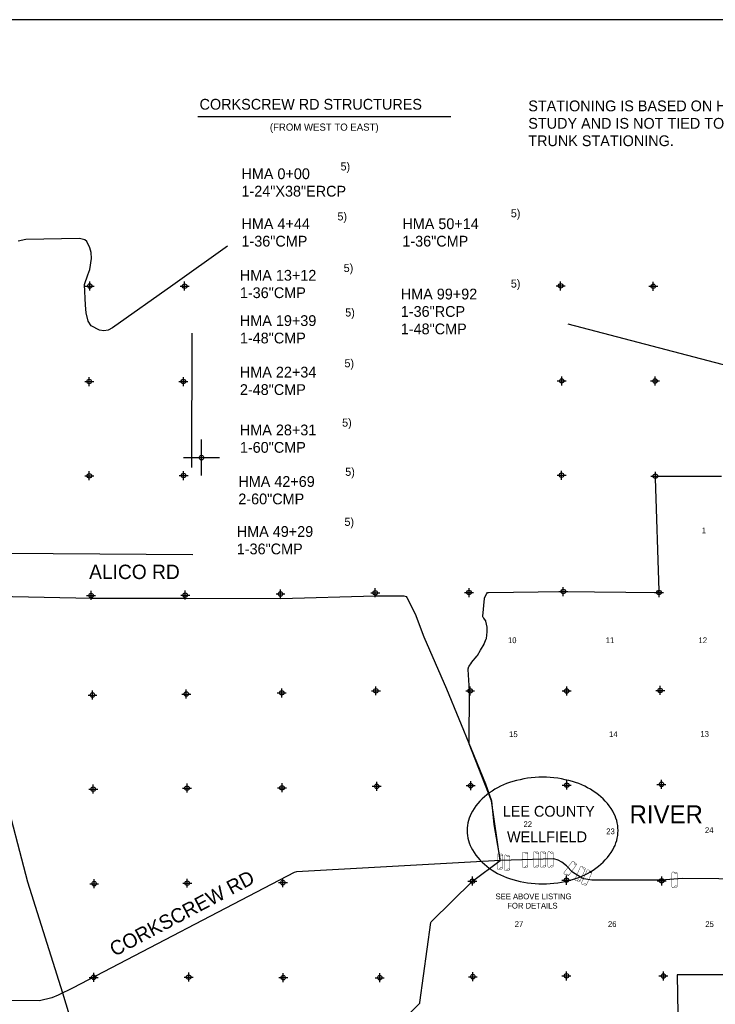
# Model space of a CAD drawing. Extents: x 192051 to 352051, y 710978 to 817615.
# Tile 8 of 9: x 242999 to 281767, y 762744 to 817615. Entities that reach past the tile are written whole.
import ezdxf
from ezdxf.enums import TextEntityAlignment as Align

# ---------------------------------------------------------------- set-up
doc = ezdxf.new("R2010")
doc.units = 0
doc.header["$LTSCALE"] = 1200
doc.header["$PDMODE"] = 34
doc.header["$PDSIZE"] = 250
doc.linetypes.add('DASHED', pattern=[0])
doc.linetypes.add('DIVIDE', pattern=[0])
doc.layers.get('0').update_dxf_attribs({"linetype": 'CONTINUOUS'})
for name, color, linetype in [('BORDER', 1, 'CONTINUOUS'), ('MAJROADS', 9, 'CONTINUOUS'), ('POWERLINES', 11, 'DIVIDE'), ('SEC', 2, 'CONTINUOUS'), ('STRUCTTEXT', 7, 'CONTINUOUS'), ('STRUCTURES', 10, 'CONTINUOUS'), ('TEXT', 7, 'CONTINUOUS'), ('WSHEDS', 3, 'CONTINUOUS')]:
    doc.layers.add(name, color=color, linetype=linetype)

# ---------------------------------------------------------------- blocks, each defined once
blk = doc.blocks.new('TICK')
at = {"color": 0}
for points in [[(500, 0), (500, 1000)], [(0, 500), (1000, 500)]]:
    blk.add_lwpolyline(points, dxfattribs=at)
blk.add_point((500, 500), dxfattribs=at)
blk = doc.blocks.new('RCP')
at = {"layer": 'STRUCTURES', "color": 0, "const_width": 20}
for points in [[(-354.222645, 160.433845, 0.802976), (-373.838044, 25.101824, 0.802976)], [(-373.838044, 25.101824, 0.489412), (-354.222645, -139.566155, 0.489412)], [(-354.222645, -139.566155, 0.606659), (-373.838044, 25.101824, 0.606659)], [(415.392754, 25.101824, 0.606659), (395.777355, -139.566155, 0.606659)], [(415.392754, 25.101824, 0.802976), (395.777355, 160.433845, 0.802976)], [(395.777355, -139.566155, 0.489412), (415.392754, 25.101824, 0.489412)]]:
    blk.add_lwpolyline(points, format="xyb", dxfattribs=at)
for points in [[(395.777355, 160.433845), (-354.222645, 160.433845)], [(-354.222645, -139.566155), (395.777355, -139.566155)]]:
    blk.add_lwpolyline(points, dxfattribs=at)

msp = doc.modelspace()

# ---------------------------------------------------------------- linework, layer by layer
at = {"layer": 'BORDER', "color": 0}
msp.add_lwpolyline([(192051.435203, 712615.146407), (352051.435203, 712615.146407), (352051.435203, 817615.146407), (192051.435203, 817615.146407)], close=True, dxfattribs=at)
at = {"layer": 'MAJROADS', "color": 0}
for points in [[(240013.89342, 806465.901837), (240007.694051, 805417.180612), (240073.421902, 792255.915933), (240194.963297, 785451.780644), (240201.898754, 783450.12614), (240207.680932, 783042.965714), (240209.081337, 782743.242357), (240239.260114, 782413.330655), (240311.395869, 781982.438259), (240481.022958, 781285.329217), (242076.512651, 774777.498571), (243438.162846, 769563.40852), (245392.27147, 763377.081957), (246702.649404, 759036.783544)], [(254580.99261, 804996.85519), (251536.921073, 802815.459084), (248175.051053, 800435.445988), (247928.030313, 800318.049126), (247681.722376, 800270.595011), (247444.283622, 800308.989092), (246991.141213, 800557.432916), (246823.805613, 800806.961164), (246712.727178, 801281.754688), (246661.090523, 801705.978135), (246604.897188, 802859.726701), (246788.189259, 803391.477383), (246911.145974, 803690.010064), (247007.426481, 804312.583227), (246982.870831, 804648.59353), (246907.52108, 804903.180045), (246739.144307, 805246.651775), (246632.189833, 805341.674643), (246339.224563, 805422.604613), (243340.700742, 805357.231781), (242908.178352, 805275.701127)], [(241704.0776, 785493.244035), (247007.274761, 785386.299774), (252210.684495, 785380.656299), (257556.468657, 785365.562185), (262811.222407, 785501.977854), (264411.675547, 785506.691386), (264537.103454, 785472.230834), (264578.555435, 785413.264822), (265032.572472, 784504.899749), (265517.329718, 783227.620725), (266794.206827, 780318.82521), (268151.591745, 776973.708), (268966.451481, 775023.612668), (269302.914833, 774082.615685), (269427.073749, 772766.15472), (269756.22253, 770853.231375)], [(284008.972324, 769715.331873), (279928.683452, 769762.797811), (278771.669548, 769670.955521), (274892.027492, 769658.257371), (274431.767847, 769737.133566), (274248.067552, 769822.307568), (273814.457293, 770102.082806), (273465.264357, 770465.014233), (273207.038775, 770668.057202), (273015.148974, 770778.430287), (272762.992986, 770846.020787), (269797.796214, 770750.570645), (258426.177518, 770129.796446), (258294.291636, 770083.163345), (245978.359225, 763662.838518), (245142.024873, 763254.557891), (244791.993917, 763109.688113), (244100.757334, 762928.767099), (234605.571487, 763012.980394)]]:
    msp.add_lwpolyline(points, dxfattribs=at)
at = {"layer": 'POWERLINES', "color": 0}
for points in [[(273544.982275, 800660.97567), (294179.824977, 795262.447743)], [(252593.401926, 792663.018671), (252616.911042, 800140.03544)], [(223025.434325, 786609.823855), (229288.409352, 786633.483671), (229281.639493, 787981.343306), (252642.099491, 787815.394185)]]:
    msp.add_lwpolyline(points, dxfattribs=at)
msp.add_lwpolyline([(252702.36512, 726077.829294, 15, 15, 0), (252759.888779, 731986.66065, 15, 15, 0), (252689.241305, 736977.029881, 15, 15, 0), (252949.249586, 737321.525986, 15, 15, 0), (252949.249586, 742616.347748, 0, 0, 0), (252796.925864, 764224.988516, 0, 0, 0), (252716.270854, 774794.570357, 0, 0, 0), (252660.18675, 789775.632258, 0, 0, 0)], format="xyseb", dxfattribs=at)
at = {"layer": 'SEC', "color": 0}
for p in [(246903.551764, 802770.901543), (252190.369727, 802767.385019), (273145.077832, 802779.498042), (278306.131091, 802759.906092), (246874.718836, 797450.70676), (252119.645502, 797447.417266), (273208.541978, 797483.938569), (278411.577347, 797480.876107), (246879.762196, 792197.356428), (252133.157934, 792210.778047), (273196.828819, 792230.67905), (278424.726529, 792177.210812), (246977.671025, 785527.535366), (252222.73391, 785549.380651), (257535.049901, 785612.753984), (262813.852855, 785676.308942), (268042.113815, 785689.86678), (273295.736584, 785745.179697), (278632.551667, 785691.121179), (252285.017494, 780035.986431), (257605.711745, 780099.314358), (262851.274098, 780213.320498), (268104.579024, 780209.985598), (273483.557842, 780205.969606), (278695.153095, 780236.374776), (247056.529504, 779980.537296), (247095.131308, 774735.383599), (252323.619298, 774790.832734), (257618.95174, 774812.405582), (262897.845506, 774892.717059), (268134.620944, 774931.364269), (273488.646608, 774960.997534), (278767.313344, 774999.417713), (268231.461909, 769610.488394), (273468.282753, 769657.513863), (278780.05387, 769620.348083), (247150.353412, 769465.004311), (252336.813887, 769495.545699), (257665.704773, 769525.315181), (247122.065359, 764245.348641), (252417.352395, 764258.54323), (257687.277621, 764229.98274), (263066.256439, 764225.966747), (268252.853132, 764281.642914), (273472.917457, 764328.759196), (278877.031054, 764324.606985)]:
    msp.add_point(p, dxfattribs=at)
at = {"layer": 'STRUCTTEXT', "color": 0}
msp.add_lwpolyline([(252920.784463, 812211.945725), (267024.250826, 812211.945725)], dxfattribs=at)
at = {"layer": 'TEXT', "color": 0, "linetype": 'DASHED'}
msp.add_lwpolyline([(276344.918846, 772428.317736, 0.133348), (276052.173863, 773506.472022, 0.106764), (275114.137876, 774527.653902, 0.082786), (273807.572421, 775158.628172, 0.071296), (272142.769764, 775397.227413, 0.071296), (270477.967107, 775158.628172, 0.082786), (269171.401652, 774527.653902, 0.106764), (268233.365665, 773506.472022, 0.133348), (267940.620681, 772428.317736, 0.133348), (268233.365665, 771350.163449, 0.106764), (269171.401652, 770328.98157, 0.082786), (270477.967107, 769698.007299, 0.071296), (272142.769764, 769459.408058, 0.071296), (273807.572421, 769698.007299, 0.082786), (275114.137876, 770328.98157, 0.106764), (276052.173863, 771350.163449, 0.133348)], format="xyb", close=True, dxfattribs=at)
at = {"layer": 'WSHEDS', "color": 0}
msp.add_lwpolyline([(261497.236982, 759054.672672), (265275.389755, 762781.196722, 0.16561), (265304.246564, 762838.854124), (265914.473605, 767304.853201, -0.167535), (265943.865938, 767363.034865), (268231.461909, 769610.488394), (269774.109427, 770749.277588), (269293.290852, 774083.616024), (268056.806518, 777252.205578, -0.094051), (268049.965125, 777288.86306), (268058.852689, 780210.338627, 0.014438), (268058.703544, 780216.110852), (267993.624575, 781404.50636, -0.088793), (267997.927622, 781439.482081), (268037.423198, 781567.370603, -0.072174), (268049.750477, 781593.310353), (268175.79228, 781782.48416, -0.028328), (268182.593556, 781791.536071), (268502.642328, 782170.729536, 0.049092), (268513.750513, 782186.865399), (268675.159994, 782478.979936, -0.010471), (268677.261657, 782482.60216), (268878.737799, 782813.676891, 0.038929), (268885.763597, 782827.547108), (269003.572435, 783113.298405, 0.065309), (269010.275179, 783138.432646), (269056.629411, 783492.496562, 0.041813), (269057.407214, 783509.174336), (269048.907593, 783738.954177, 0.036786), (269047.28696, 783753.559118), (268983.84452, 784094.356931, 0.11844), (268964.800825, 784137.020158), (268872.60568, 784256.893895, 0.021185), (268867.162079, 784263.383341), (268834.21744, 784299.438902, -0.211079), (268808.461865, 784376.056137), (268899.332266, 785363.581125, -0.095661), (268909.902149, 785399.995669), (269036.301607, 785646.843376, -0.278649), (269124.25823, 785701.260168), (273294.703746, 785745.168823, -0.005164), (273296.769425, 785745.169235), (278528.249608, 785692.177692, 0.426616), (278629.211198, 785795.375085), (278428.035461, 792073.941147, -0.423818), (278528.049171, 792177.143649), (282120.9256, 792174.808162, 0.054938)], format="xyb", dxfattribs=at)
msp.add_lwpolyline([(284038.538374, 764388.79763), (279638.538374, 764388.79763), (279734.324169, 758982.278334), (279538.538374, 755113.226837), (279499.199032, 754283.474003), (278114.380782, 752938.221989), (277837.417132, 751830.367389), (277679.152189, 750366.416667), (277758.284661, 748981.598417), (277916.549604, 747952.876288), (279222.235382, 746172.395681), (281081.848461, 744866.709902), (281773.251748, 744243.599666)], dxfattribs=at)

# ---------------------------------------------------------------- block references
at = {"color": 0, "xscale": 2, "yscale": 2, "zscale": 2}
msp.add_blockref('TICK', (252133.15793, 792210.778018), dxfattribs=at)
at = {"layer": 'STRUCTURES', "color": 0}
for p, rotation in [((269777.917825, 770677.242756), 90), ((270170.786824, 770607.912415), 90), ((271187.624232, 770769.683211), 90), ((271788.4827, 770792.793324), 90), ((272181.351699, 770792.793324), 90), ((272597.330639, 770792.793324), 90), ((273680.543635, 770278.947361), 53.972423), ((274237.429862, 769984.222717), 66.370465), ((274600.005508, 769775.144529), 66.370465), ((279507.203026, 769660.397757), 90)]:
    msp.add_blockref('RCP', p, dxfattribs=dict(at, rotation=rotation))

# ---------------------------------------------------------------- texts
at = {"layer": 'MAJROADS', "color": 0}
msp.add_text('ALICO RD', height=800, dxfattribs=at).set_placement((246868.754799, 786444.444331))
msp.add_text('CORKSCREW RD', height=800, rotation=27.793569, dxfattribs=at).set_placement((248283.822525, 765387.360516))
at = {"layer": 'STRUCTTEXT', "color": 0}
for s, height, p in [('CORKSCREW RD STRUCTURES', 600, (253025.385396, 812602.03507)), ('STATIONING IS BASED ON HMA 1990', 600, (271343.762566, 812510.824812)), ('STUDY AND IS NOT TIED TO ', 600, (271343.762566, 811539.396241)), ('TRUNK STATIONING.', 600, (271343.762566, 810567.967669)), ('5)', 450, (260881.492999, 809214.746862)), ('HMA 0+00', 600, (255358.420625, 808729.611874)), ('1-24"X38"ERCP', 600, (255358.420625, 807758.183302)), ('5)', 450, (260707.376131, 806428.645458)), ('5)', 450, (270370.862342, 806602.776795)), ('HMA 4+44', 600, (255358.420625, 805943.744793)), ('HMA 50+14', 600, (264325.439362, 805943.744793)), ('1-36"CMP', 600, (255358.420625, 804972.316221)), ('1-36"CMP', 600, (264325.439362, 804972.316221)), ('5)', 450, (261055.609868, 803555.478385)), ('HMA 13+12', 600, (255271.362191, 803070.819365)), ('5)', 450, (270370.862342, 802684.821696)), ('1-36"CMP', 600, (255271.362191, 802099.390794)), ('HMA 99+92', 600, (264238.380927, 802026.11921)), ('1-36"RCP', 600, (264238.380927, 801054.690638)), ('HMA 19+39', 600, (255271.362191, 800546.127323)), ('5)', 450, (261142.668302, 801074.106821)), ('1-48"CMP', 600, (264238.380927, 800083.262067)), ('1-48"CMP', 600, (255271.362191, 799574.698752)), ('5)', 450, (261099.139085, 798244.472583)), ('HMA 22+34', 600, (255271.362191, 797673.201896)), ('2-48"CMP', 600, (255271.362191, 796701.773324)), ('5)', 450, (260968.551434, 794935.977165)), ('HMA 28+31', 600, (255271.362191, 794452.043083)), ('1-60"CMP', 600, (255271.362191, 793480.614512)), ('5)', 450, (261142.668302, 792193.408595)), ('HMA 42+69', 600, (255184.303756, 791579.117656)), ('2-60"CMP', 600, (255184.303756, 790607.689084)), ('5)', 450, (261099.139085, 789407.307191)), ('HMA 49+29', 600, (255097.245322, 788793.250574)), ('1-36"CMP', 600, (255097.245322, 787821.822003)), ('SEE ABOVE LISTING', 320, (269517.96936, 768596.812626)), ('FOR DETAILS', 320, (270170.907618, 768078.717388))]:
    msp.add_text(s, height=height, dxfattribs=at).set_placement(p)
msp.add_text('(FROM WEST TO EAST)', height=400, dxfattribs=at).set_placement((259972.517645, 811428.420609), align=Align.CENTER)
at = {"layer": 'TEXT', "color": 0}
for s, height, p in [('1', 320, (281132.477473, 788992.005098)), ('10', 320, (270448.544883, 782871.677946)), ('11', 320, (275895.667994, 782871.677946)), ('12', 320, (281069.383383, 782871.677946)), ('15', 320, (270511.638973, 777634.696981)), ('14', 320, (276084.950265, 777634.696981)), ('13', 320, (281174.540199, 777655.729033)), ('LEE COUNTY', 600, (272483.852028, 773200.268198)), ('RIVER', 1000, (279030.589177, 772832.616495)), ('22', 320, (271313.49395, 772619.677411)), ('24', 320, (281426.91656, 772292.555756)), ('WELLFIELD', 600, (272389.08606, 771779.341367)), ('23', 320, (275925.259255, 772225.303477)), ('27', 320, (270827.109423, 767055.574791)), ('26', 320, (276021.856175, 767055.574791)), ('25', 320, (281447.947923, 767055.574791))]:
    msp.add_text(s, height=height, dxfattribs=at).set_placement(p, align=Align.CENTER)

doc.saveas('drawing.dxf')
